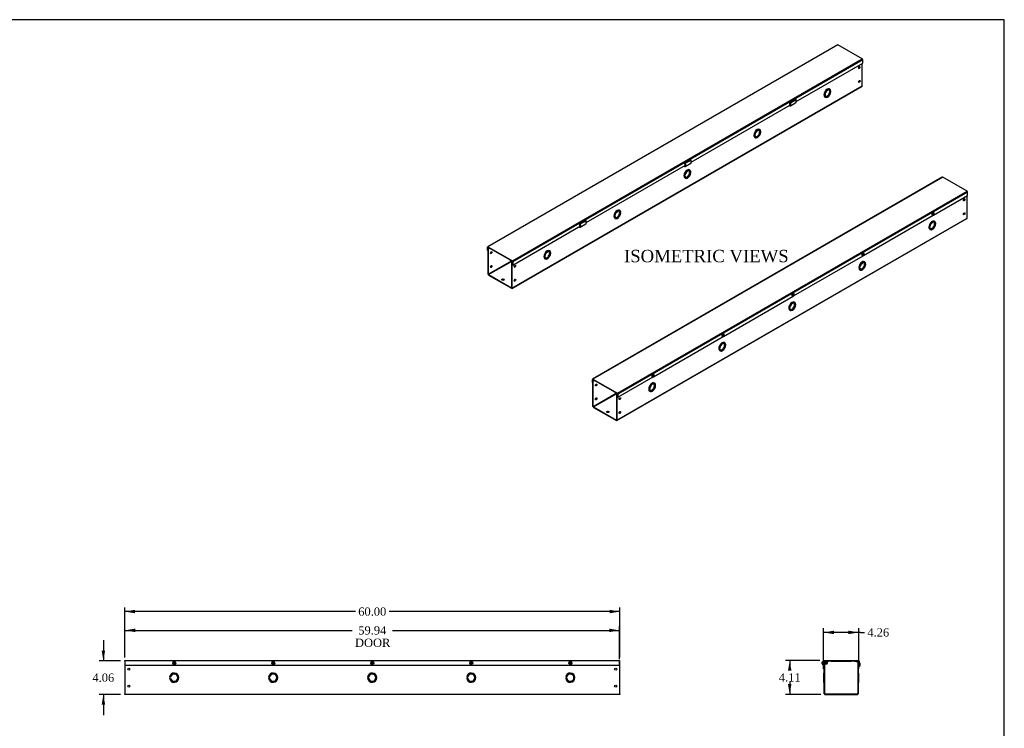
# Model space of a CAD drawing. Header units: inches. Extents: x 1 to 240, y -1 to 159.
# Tile 4 of 4: x 120 to 240, y 73 to 159. Entities that reach past the tile are written whole.
import ezdxf
from ezdxf.enums import TextEntityAlignment as Align
from ezdxf.lldxf.tags import DXFTag

# ---------------------------------------------------------------- set-up
doc = ezdxf.new("R2010")
doc.units = ezdxf.units.IN
doc.header["$MEASUREMENT"] = 0
for name, color, linetype in [('COM55542-18', 7, 'Continuous'), ('COM55543-18', 7, 'Continuous'), ('Default', 7, 'Continuous'), ('QLB20316', 7, 'Continuous'), ('SCS19495', 7, 'Continuous')]:
    doc.layers.add(name, color=color, linetype=linetype)
doc.styles.add('SEACAD_Times_New_Roman', font='times.ttf')
tags = doc.linetypes.add('HIDDEN2', pattern=[0.1875, 0.125, -0.0625]).pattern_tags.tags
tags[6:7] = [DXFTag(74, 4), DXFTag(75, 0), DXFTag(340, '0'), DXFTag(46, 0.0), DXFTag(50, 0.0), DXFTag(44, 0.0), DXFTag(45, 0.0)]
tags[4:5] = [DXFTag(74, 4), DXFTag(75, 0), DXFTag(340, '0'), DXFTag(46, 0.0), DXFTag(50, 0.0), DXFTag(44, 0.0), DXFTag(45, 0.0)]
doc.dimstyles.new('HAMMOND_(STH_-_240x160)', dxfattribs={"dimtxt": 1, "dimasz": 1.25, "dimexe": 0.5, "dimexo": 0.5, "dimgap": 0.25, "dimtad": 0, "dimtih": 1, "dimtoh": 1, "dimzin": 0, "dimdsep": 46, "dimtxsty": 'SEACAD_Times_New_Roman', "dimblk1": '_SE_FILLED', "dimblk2": '_SE_FILLED', "dimsah": 1, "dimcen": 0.5, "dimadec": 0, "dimazin": 0, "dimtfac": 0.8, "dimtofl": 0, "dimtmove": 1, "dimatfit": 3, "dimfxl": 1, "dimtolj": 1, "dimtzin": 0, "dimarcsym": 0})

# ---------------------------------------------------------------- blocks, each defined once
blk = doc.blocks.new('SE2')
at = {"layer": 'COM55542-18', "color": 7, "linetype": 'Continuous'}
for p, q in [((132.98, 81.51), (133.01, 81.51)), ((132.98, 81.51), (132.98, 81.42)), ((132.98, 81.42), (132.98, 77.53)), ((192.95, 81.51), (192.98, 81.51)), ((192.98, 81.42), (192.98, 81.51)), ((192.98, 77.53), (192.98, 81.42)), ((138.55, 79.53), (138.42, 79.53)), ((138.42, 79.43), (138.55, 79.43)), ((150.55, 79.53), (150.42, 79.53)), ((150.42, 79.43), (150.55, 79.43)), ((162.55, 79.53), (162.42, 79.53)), ((162.42, 79.43), (162.55, 79.43)), ((174.55, 79.53), (174.42, 79.53)), ((174.42, 79.43), (174.55, 79.43)), ((186.55, 79.53), (186.42, 79.53)), ((186.42, 79.43), (186.55, 79.43)), ((132.98, 77.45), (132.98, 77.53)), ((192.98, 77.45), (132.98, 77.45)), ((192.98, 77.53), (192.98, 77.45))]:
    blk.add_line(p, q, dxfattribs=at)
for centre in [(133.48, 80.51), (192.48, 80.51), (133.48, 78.45), (192.48, 78.45)]:
    blk.add_circle(centre, 0.133, dxfattribs=at)
for centre, radius, start, end in [((138.98, 79.48), 0.563, 185.0997, 174.9003), ((150.98, 79.48), 0.563, 185.0997, 174.9003), ((162.98, 79.48), 0.563, 185.0997, 174.9003), ((174.98, 79.48), 0.563, 185.0997, 174.9003), ((186.98, 79.48), 0.563, 185.0997, 174.9003), ((138.98, 79.48), 0.438, 186.5624, 173.4376), ((150.98, 79.48), 0.438, 186.5624, 173.4376), ((162.98, 79.48), 0.438, 186.5624, 173.4376), ((174.98, 79.48), 0.438, 186.5624, 173.4376), ((186.98, 79.48), 0.438, 186.5624, 173.4376)]:
    blk.add_arc(centre, radius, start, end, dxfattribs=at)
at = {"layer": 'COM55543-18', "color": 7, "linetype": 'Continuous'}
for p, q in [((133.01, 81.56), (192.95, 81.56)), ((133.01, 81.48), (133.01, 81.56)), ((133.01, 81.48), (133.01, 81)), ((192.95, 81.56), (192.95, 81.48)), ((192.95, 81), (192.95, 81.48)), ((133.01, 81), (192.95, 81))]:
    blk.add_line(p, q, dxfattribs=at)
at = {"layer": 'SCS19495', "color": 7, "linetype": 'Continuous'}
for p, q in [((138.95, 81.28), (138.89, 81.28)), ((138.89, 81.28), (138.89, 81.22)), ((138.89, 81.22), (138.95, 81.22)), ((139.01, 81.34), (138.95, 81.34)), ((138.95, 81.34), (138.95, 81.28)), ((138.95, 81.22), (138.95, 81.16)), ((138.95, 81.16), (139.01, 81.16)), ((139.01, 81.28), (139.01, 81.34)), ((139.08, 81.28), (139.01, 81.28)), ((139.01, 81.16), (139.01, 81.22)), ((139.01, 81.22), (139.08, 81.22)), ((139.08, 81.22), (139.08, 81.28)), ((150.95, 81.28), (150.89, 81.28)), ((150.89, 81.28), (150.89, 81.22)), ((150.89, 81.22), (150.95, 81.22)), ((151.01, 81.34), (150.95, 81.34)), ((150.95, 81.34), (150.95, 81.28)), ((150.95, 81.22), (150.95, 81.16)), ((150.95, 81.16), (151.01, 81.16)), ((151.01, 81.28), (151.01, 81.34)), ((151.08, 81.28), (151.01, 81.28)), ((151.01, 81.16), (151.01, 81.22)), ((151.01, 81.22), (151.08, 81.22)), ((151.08, 81.22), (151.08, 81.28)), ((162.95, 81.28), (162.89, 81.28)), ((162.89, 81.28), (162.89, 81.22)), ((162.89, 81.22), (162.95, 81.22)), ((163.01, 81.34), (162.95, 81.34)), ((162.95, 81.34), (162.95, 81.28)), ((162.95, 81.22), (162.95, 81.16)), ((162.95, 81.16), (163.01, 81.16)), ((163.01, 81.28), (163.01, 81.34)), ((163.08, 81.28), (163.01, 81.28)), ((163.01, 81.16), (163.01, 81.22)), ((163.01, 81.22), (163.08, 81.22)), ((163.08, 81.22), (163.08, 81.28)), ((174.95, 81.28), (174.89, 81.28)), ((174.89, 81.28), (174.89, 81.22)), ((174.89, 81.22), (174.95, 81.22)), ((175.01, 81.34), (174.95, 81.34)), ((174.95, 81.34), (174.95, 81.28)), ((174.95, 81.22), (174.95, 81.16)), ((174.95, 81.16), (175.01, 81.16)), ((175.01, 81.28), (175.01, 81.34)), ((175.08, 81.28), (175.01, 81.28)), ((175.01, 81.16), (175.01, 81.22)), ((175.01, 81.22), (175.08, 81.22)), ((175.08, 81.22), (175.08, 81.28)), ((186.95, 81.28), (186.89, 81.28)), ((186.89, 81.28), (186.89, 81.22)), ((186.89, 81.22), (186.95, 81.22)), ((187.01, 81.34), (186.95, 81.34)), ((186.95, 81.34), (186.95, 81.28)), ((186.95, 81.22), (186.95, 81.16)), ((186.95, 81.16), (187.01, 81.16)), ((187.01, 81.28), (187.01, 81.34)), ((187.08, 81.28), (187.01, 81.28)), ((187.01, 81.16), (187.01, 81.22)), ((187.01, 81.22), (187.08, 81.22)), ((187.08, 81.22), (187.08, 81.28))]:
    blk.add_line(p, q, dxfattribs=at)
for centre in [(138.98, 81.25), (150.98, 81.25), (162.98, 81.25), (174.98, 81.25), (186.98, 81.25)]:
    blk.add_circle(centre, 0.184, dxfattribs=at)
blk = doc.blocks.new('SE5')
at = {"layer": 'COM55542-18', "color": 7, "linetype": 'Continuous'}
for p, q in [((235.06, 135.15), (235.06, 137.88)), ((192.61, 110.62), (235.04, 135.11)), ((192.63, 110.66), (235.06, 135.15)), ((230.47, 134.07), (230.42, 134.1)), ((230.42, 134.02), (230.51, 134.07)), ((230.47, 133.99), (230.42, 134.02)), ((230.56, 134.12), (230.47, 134.07)), ((230.47, 133.99), (230.56, 134.04)), ((230.56, 134.04), (230.51, 134.07)), ((230.53, 133.8), (230.58, 133.77)), ((231.14, 134.75), (231.09, 134.78)), ((221.98, 129.17), (221.93, 129.2)), ((221.93, 129.12), (222.02, 129.17)), ((221.98, 129.09), (221.93, 129.12)), ((222.07, 129.22), (221.98, 129.17)), ((221.98, 129.09), (222.07, 129.14)), ((222.07, 129.14), (222.02, 129.17)), ((222.05, 128.9), (222.1, 128.87)), ((222.66, 129.85), (222.61, 129.88)), ((213.5, 124.27), (213.45, 124.3)), ((213.45, 124.22), (213.53, 124.27)), ((213.5, 124.19), (213.45, 124.22)), ((213.59, 124.32), (213.5, 124.27)), ((213.5, 124.19), (213.59, 124.24)), ((213.59, 124.24), (213.53, 124.27)), ((214.17, 124.95), (214.12, 124.98)), ((213.56, 124), (213.61, 123.97)), ((205.01, 119.37), (204.96, 119.4)), ((204.96, 119.32), (205.05, 119.37)), ((205.01, 119.29), (204.96, 119.32)), ((205.1, 119.43), (205.01, 119.37)), ((205.01, 119.29), (205.1, 119.34)), ((205.1, 119.34), (205.05, 119.37)), ((205.69, 120.05), (205.64, 120.08)), ((205.08, 119.1), (205.13, 119.08)), ((189.72, 112.34), (189.72, 115.51)), ((189.78, 115.57), (189.74, 115.55)), ((189.76, 115.49), (189.78, 115.5)), ((189.76, 112.31), (189.76, 115.49)), ((189.8, 115.56), (189.78, 115.54)), ((189.78, 115.54), (189.9, 115.48)), ((189.78, 115.5), (189.9, 115.43)), ((189.9, 115.48), (189.92, 115.49)), ((189.9, 115.43), (189.9, 115.48)), ((189.9, 115.43), (189.96, 115.47)), ((197.2, 115.15), (197.15, 115.18)), ((192.53, 113.91), (189.76, 112.31)), ((189.78, 112.28), (192.57, 113.89)), ((192.47, 114.01), (192.45, 114)), ((192.45, 114), (192.57, 113.93)), ((192.45, 113.96), (192.45, 114)), ((192.45, 113.96), (192.57, 113.89)), ((192.57, 113.93), (192.59, 113.95)), ((192.59, 113.85), (192.59, 110.68)), ((192.7, 113.87), (192.63, 113.83)), ((192.63, 113.83), (192.63, 110.66)), ((196.53, 114.48), (196.48, 114.51)), ((196.48, 114.42), (196.56, 114.47)), ((196.53, 114.39), (196.48, 114.42)), ((196.62, 114.53), (196.53, 114.48)), ((196.53, 114.39), (196.62, 114.45)), ((196.62, 114.45), (196.56, 114.47)), ((196.59, 114.21), (196.64, 114.18)), ((189.78, 112.28), (192.57, 110.67)), ((189.78, 112.23), (192.57, 110.62)), ((192.59, 110.68), (192.57, 110.67))]:
    blk.add_line(p, q, dxfattribs=at)
for centre, major_axis in [((234.7, 137.37), (0.067, 0.115)), ((234.7, 135.69), (0.066, 0.115)), ((190.11, 114.94), (-0.066, -0.115)), ((190.11, 113.26), (-0.066, -0.115)), ((192.98, 113.29), (0.066, 0.115)), ((191.53, 111.68), (0.156, 0)), ((192.98, 111.61), (0.066, 0.115))]:
    blk.add_ellipse(centre, major_axis=major_axis, ratio=0.57735, dxfattribs=at)
for centre, major_axis, start_param, end_param in [((234.66, 137.4), (0.067, 0.115), 3.44948, 5.975298), ((230.81, 134.29), (0.281, 0.487), 0, 2.267188), ((230.86, 134.26), (0.281, 0.487), 2.445201, 8.550373), ((234.66, 135.72), (0.066, 0.115), 3.44948, 5.975298), ((234.99, 135.19), (-0.043, 0.0745), 3.141593, 3.926991), ((230.81, 134.29), (0.281, 0.487), 2.445201, 3.141593), ((230.86, 134.26), (0.219, 0.379), 2.47073, 8.524844), ((230.81, 134.29), (0.219, 0.379), 3.258226, 6.166551), ((222.33, 129.39), (0.281, 0.487), 0, 2.267188), ((222.33, 129.39), (0.281, 0.487), 2.445201, 3.141593), ((222.38, 129.36), (0.281, 0.487), 2.445201, 8.550373), ((222.38, 129.36), (0.219, 0.379), 2.47073, 8.524844), ((222.33, 129.39), (0.219, 0.379), 3.258226, 6.166551), ((213.84, 124.49), (0.281, 0.487), 0, 2.267188), ((213.84, 124.49), (0.281, 0.487), 2.445201, 3.141593), ((213.89, 124.46), (0.281, 0.487), 2.445201, 8.550373), ((213.89, 124.46), (0.219, 0.379), 2.47073, 8.524844), ((213.84, 124.49), (0.219, 0.379), 3.258226, 6.166551), ((205.36, 119.59), (0.281, 0.487), 0, 2.267188), ((205.36, 119.59), (0.281, 0.487), 2.445201, 3.141593), ((205.41, 119.56), (0.281, 0.487), 2.445201, 8.550373), ((205.41, 119.56), (0.219, 0.379), 2.47073, 8.524844), ((205.36, 119.59), (0.219, 0.379), 3.258226, 6.166551), ((189.78, 115.47), (0.043, -0.0745), 2.356194, 3.926991), ((189.78, 115.47), (0.0145, -0.0251), 2.356194, 3.926991), ((190.07, 114.97), (-0.067, -0.115), 0.307887, 2.833706), ((196.87, 114.69), (0.281, 0.487), 0, 2.267188), ((196.92, 114.66), (0.281, 0.487), 2.445201, 8.550373), ((196.92, 114.66), (0.219, 0.379), 2.47073, 8.524844), ((196.87, 114.69), (0.219, 0.379), 3.258226, 6.166551), ((190.07, 113.29), (-0.066, -0.115), 0.307887, 2.833706), ((192.57, 113.86), (-0.043, 0.0745), 3.926991, 5.497787), ((192.57, 113.86), (-0.0145, 0.0251), 3.926991, 5.497787), ((192.94, 113.31), (0.066, 0.115), 3.44948, 5.975298), ((196.87, 114.69), (0.281, 0.487), 2.445201, 3.141593), ((189.78, 112.3), (-0.043, 0.0745), 0.785398, 2.356194), ((189.78, 112.3), (-0.0145, 0.0251), 0.785398, 2.356194), ((191.53, 111.63), (0.156, 0), 0.260902, 2.88069), ((192.94, 111.63), (0.066, 0.115), 3.44948, 5.975298), ((192.57, 110.69), (-0.0145, 0.0251), 2.356194, 3.926991), ((192.57, 110.69), (-0.043, 0.0745), 2.356194, 3.926991)]:
    blk.add_ellipse(centre, major_axis=major_axis, ratio=0.57735, start_param=start_param, end_param=end_param, dxfattribs=at)
at = {"layer": 'COM55543-18', "color": 7, "linetype": 'Continuous'}
for p, q in [((232.05, 140.13), (189.67, 115.66)), ((232.1, 140.12), (189.71, 115.65)), ((235.06, 138.41), (232.1, 140.12)), ((192.68, 113.94), (235.06, 138.41)), ((235.12, 138.31), (192.74, 113.84)), ((230.98, 135.53), (235.12, 137.92)), ((235.12, 137.92), (235.12, 138.31)), ((222.5, 130.63), (230.94, 135.51)), ((214.01, 125.73), (222.46, 130.61)), ((205.53, 120.83), (213.97, 125.71)), ((197.04, 115.93), (205.49, 120.81)), ((192.74, 113.45), (197, 115.91)), ((189.65, 115.23), (189.65, 115.62)), ((189.65, 115.23), (189.69, 115.21)), ((189.69, 115.6), (189.71, 115.61)), ((189.69, 115.21), (189.69, 115.6)), ((189.72, 115.22), (189.69, 115.21)), ((189.71, 115.65), (192.68, 113.94)), ((189.71, 115.61), (192.68, 113.9)), ((192.7, 113.86), (192.7, 113.47)), ((192.74, 113.45), (192.7, 113.47)), ((192.74, 113.84), (192.74, 113.45))]:
    blk.add_line(p, q, dxfattribs=at)
for centre, major_axis, start_param, end_param in [((232.1, 140.05), (0.043, -0.0745), 2.356194, 3.141593), ((235.06, 138.34), (-0.043, 0.0745), 3.926991, 5.497787), ((189.71, 115.58), (0.043, -0.0745), 2.356194, 3.926991), ((189.71, 115.58), (0.0145, -0.0251), 2.356194, 3.926991), ((192.68, 113.87), (0.043, -0.0745), 0.785398, 2.356194), ((192.68, 113.87), (0.0145, -0.0251), 0.785398, 2.356194)]:
    blk.add_ellipse(centre, major_axis=major_axis, ratio=0.57735, start_param=start_param, end_param=end_param, dxfattribs=at)
at = {"layer": 'SCS19495', "color": 7, "linetype": 'Continuous'}
for p, q in [((230.83, 135.51), (230.84, 135.51)), ((230.96, 135.65), (230.91, 135.63)), ((230.91, 135.63), (230.91, 135.58)), ((230.91, 135.58), (230.96, 135.6)), ((230.92, 135.63), (230.96, 135.6)), ((230.95, 135.61), (230.95, 135.65)), ((231, 135.73), (230.96, 135.71)), ((230.96, 135.71), (230.96, 135.65)), ((230.96, 135.7), (231, 135.68)), ((230.96, 135.66), (231, 135.68)), ((231, 135.63), (230.96, 135.65)), ((230.96, 135.6), (231, 135.58)), ((230.96, 135.6), (230.96, 135.55)), ((230.96, 135.55), (231, 135.58)), ((231, 135.68), (231, 135.73)), ((231.05, 135.7), (231, 135.68)), ((231, 135.68), (231.05, 135.65)), ((231, 135.63), (231.05, 135.65)), ((231, 135.58), (231, 135.63)), ((231.02, 135.83), (231.01, 135.83)), ((231.05, 135.65), (231.05, 135.7)), ((222.35, 130.62), (222.35, 130.61)), ((222.47, 130.75), (222.43, 130.73)), ((222.43, 130.73), (222.43, 130.68)), ((222.43, 130.73), (222.47, 130.71)), ((222.43, 130.68), (222.47, 130.71)), ((222.51, 130.83), (222.47, 130.81)), ((222.47, 130.81), (222.47, 130.75)), ((222.47, 130.8), (222.51, 130.78)), ((222.47, 130.76), (222.51, 130.78)), ((222.47, 130.71), (222.47, 130.75)), ((222.51, 130.73), (222.47, 130.75)), ((222.47, 130.71), (222.47, 130.65)), ((222.47, 130.7), (222.51, 130.68)), ((222.47, 130.65), (222.51, 130.68)), ((222.51, 130.78), (222.51, 130.83)), ((222.56, 130.8), (222.51, 130.78)), ((222.51, 130.73), (222.56, 130.76)), ((222.51, 130.68), (222.51, 130.73)), ((222.52, 130.78), (222.56, 130.76)), ((222.54, 130.93), (222.53, 130.93)), ((222.56, 130.76), (222.56, 130.8)), ((213.86, 125.72), (213.87, 125.71)), ((213.99, 125.86), (213.94, 125.83)), ((213.94, 125.83), (213.94, 125.78)), ((213.94, 125.83), (213.99, 125.81)), ((213.94, 125.78), (213.99, 125.81)), ((213.98, 125.81), (213.98, 125.85)), ((214.03, 125.93), (213.99, 125.91)), ((213.99, 125.91), (213.99, 125.86)), ((213.99, 125.9), (214.03, 125.88)), ((213.99, 125.86), (214.03, 125.88)), ((214.03, 125.83), (213.99, 125.86)), ((213.99, 125.81), (213.99, 125.75)), ((213.99, 125.8), (214.03, 125.78)), ((213.99, 125.75), (214.03, 125.78)), ((214.03, 125.88), (214.03, 125.93)), ((214.07, 125.91), (214.03, 125.88)), ((214.03, 125.88), (214.07, 125.86)), ((214.03, 125.83), (214.07, 125.86)), ((214.03, 125.78), (214.03, 125.83)), ((214.05, 126.03), (214.04, 126.03)), ((214.07, 125.86), (214.07, 125.91)), ((205.37, 120.82), (205.38, 120.81)), ((205.5, 120.96), (205.46, 120.93)), ((205.46, 120.93), (205.46, 120.88)), ((205.46, 120.93), (205.5, 120.91)), ((205.46, 120.88), (205.5, 120.91)), ((205.54, 121.03), (205.5, 121.01)), ((205.5, 121.01), (205.5, 120.96)), ((205.5, 121.01), (205.54, 120.98)), ((205.5, 120.96), (205.54, 120.98)), ((205.54, 120.93), (205.5, 120.96)), ((205.5, 120.91), (205.5, 120.95)), ((205.5, 120.91), (205.5, 120.86)), ((205.5, 120.9), (205.54, 120.88)), ((205.5, 120.86), (205.54, 120.88)), ((205.54, 120.98), (205.54, 121.03)), ((205.59, 121.01), (205.54, 120.98)), ((205.54, 120.93), (205.59, 120.96)), ((205.54, 120.88), (205.54, 120.93)), ((205.55, 120.98), (205.59, 120.96)), ((205.57, 121.13), (205.56, 121.14)), ((205.59, 120.96), (205.59, 121.01)), ((196.89, 115.92), (196.9, 115.91)), ((197.02, 116.06), (196.97, 116.03)), ((196.97, 116.03), (196.97, 115.98)), ((196.97, 116.03), (197.02, 116.01)), ((196.97, 115.98), (197.02, 116.01)), ((197.01, 116.01), (197.01, 116.06)), ((197.06, 116.13), (197.02, 116.11)), ((197.02, 116.11), (197.02, 116.06)), ((197.02, 116.11), (197.06, 116.08)), ((197.02, 116.06), (197.06, 116.08)), ((197.06, 116.03), (197.02, 116.06)), ((197.02, 116.01), (197.06, 115.98)), ((197.02, 116.01), (197.02, 115.96)), ((197.02, 115.96), (197.06, 115.98)), ((197.06, 116.08), (197.06, 116.13)), ((197.1, 116.11), (197.06, 116.08)), ((197.06, 116.08), (197.1, 116.06)), ((197.06, 116.03), (197.1, 116.06)), ((197.06, 115.98), (197.06, 116.03)), ((197.08, 116.23), (197.07, 116.24)), ((197.1, 116.06), (197.1, 116.11))]:
    blk.add_line(p, q, dxfattribs=at)
for centre in [(230.97, 135.74), (222.48, 130.84), (214, 125.94), (205.51, 121.04), (197.03, 116.14)]:
    blk.add_arc(centre, 0.103, 62.7495, 124.9228, dxfattribs=at)
for centre, start_param, end_param in [((230.92, 135.67), 3.141593, 6.283185), ((230.93, 135.67), 3.142725, 6.282645), ((222.44, 130.77), 3.141593, 6.283185), ((222.44, 130.77), 3.142725, 6.282645), ((213.95, 125.88), 3.141593, 6.283185), ((213.96, 125.87), 3.142725, 6.282645), ((205.47, 120.98), 3.141593, 6.283185), ((205.47, 120.97), 3.142725, 6.282645), ((196.98, 116.08), 3.141593, 6.283185), ((196.99, 116.07), 3.142725, 6.282645)]:
    blk.add_ellipse(centre, major_axis=(-0.092, -0.159), ratio=0.57735, start_param=start_param, end_param=end_param, dxfattribs=at)
for centre, major_axis in [((230.98, 135.64), (-0.0567, -0.0983)), ((222.49, 130.74), (-0.0567, -0.0983)), ((214.01, 125.84), (-0.0568, -0.0983)), ((205.52, 120.94), (-0.0567, -0.0983)), ((197.04, 116.05), (-0.0567, -0.0983))]:
    blk.add_ellipse(centre, major_axis=major_axis, ratio=0.57735, dxfattribs=at)
for points, knots in [([(230.91, 135.82), (230.9, 135.82), (230.89, 135.81), (230.86, 135.79), (230.83, 135.76), (230.81, 135.72), (230.79, 135.68), (230.78, 135.64), (230.78, 135.6), (230.79, 135.57), (230.8, 135.54), (230.82, 135.52), (230.83, 135.52), (230.83, 135.52)], [0, 0, 0, 0, 0.056003, 0.159753, 0.263147, 0.366275, 0.469609, 0.573616, 0.678958, 0.786009, 0.878681, 0.96704, 1, 1, 1, 1]), ([(230.84, 135.51), (230.85, 135.51), (230.86, 135.5), (230.89, 135.49), (230.92, 135.5), (230.96, 135.51), (230.99, 135.53), (231.02, 135.56), (231.04, 135.59), (231.06, 135.63), (231.08, 135.67), (231.08, 135.71), (231.08, 135.75), (231.07, 135.78), (231.05, 135.81), (231.03, 135.82), (231.02, 135.83), (231.02, 135.83)], [0, 0, 0, 0, 0.05346, 0.118064, 0.182332, 0.249696, 0.322236, 0.399149, 0.477141, 0.555376, 0.634752, 0.716468, 0.790286, 0.859021, 0.92412, 0.987712, 1, 1, 1, 1]), ([(222.42, 130.93), (222.42, 130.92), (222.4, 130.91), (222.37, 130.89), (222.35, 130.86), (222.33, 130.82), (222.31, 130.78), (222.3, 130.74), (222.3, 130.7), (222.3, 130.67), (222.32, 130.64), (222.33, 130.62), (222.34, 130.62), (222.34, 130.62)], [0, 0, 0, 0, 0.056003, 0.159753, 0.263147, 0.366275, 0.469609, 0.573616, 0.678958, 0.786009, 0.878681, 0.96704, 1, 1, 1, 1]), ([(222.35, 130.61), (222.36, 130.61), (222.38, 130.6), (222.41, 130.6), (222.44, 130.6), (222.47, 130.61), (222.5, 130.63), (222.53, 130.66), (222.56, 130.69), (222.58, 130.73), (222.59, 130.77), (222.6, 130.81), (222.59, 130.85), (222.58, 130.88), (222.57, 130.91), (222.55, 130.92), (222.54, 130.93), (222.54, 130.93)], [0, 0, 0, 0, 0.05346, 0.118064, 0.182332, 0.249696, 0.322236, 0.399149, 0.477141, 0.555376, 0.634752, 0.716468, 0.790286, 0.859021, 0.92412, 0.987712, 1, 1, 1, 1]), ([(213.94, 126.03), (213.93, 126.02), (213.92, 126.01), (213.89, 125.99), (213.86, 125.96), (213.84, 125.92), (213.82, 125.88), (213.81, 125.84), (213.81, 125.8), (213.82, 125.77), (213.83, 125.74), (213.85, 125.73), (213.86, 125.72), (213.86, 125.72)], [0, 0, 0, 0, 0.056003, 0.159753, 0.263147, 0.366275, 0.469609, 0.573616, 0.678958, 0.786009, 0.878681, 0.96704, 1, 1, 1, 1]), ([(213.87, 125.71), (213.88, 125.71), (213.89, 125.7), (213.92, 125.7), (213.95, 125.7), (213.99, 125.71), (214.02, 125.73), (214.05, 125.76), (214.07, 125.79), (214.09, 125.83), (214.1, 125.87), (214.11, 125.91), (214.11, 125.95), (214.1, 125.98), (214.08, 126.01), (214.06, 126.02), (214.05, 126.03), (214.05, 126.03)], [0, 0, 0, 0, 0.05346, 0.118064, 0.182332, 0.249696, 0.322236, 0.399149, 0.477141, 0.555376, 0.634752, 0.716468, 0.790286, 0.859021, 0.92412, 0.987712, 1, 1, 1, 1]), ([(205.45, 121.13), (205.45, 121.12), (205.43, 121.11), (205.4, 121.09), (205.38, 121.06), (205.36, 121.02), (205.34, 120.98), (205.33, 120.94), (205.33, 120.91), (205.33, 120.87), (205.35, 120.84), (205.36, 120.83), (205.37, 120.82), (205.37, 120.82)], [0, 0, 0, 0, 0.056003, 0.159753, 0.263147, 0.366275, 0.469609, 0.573616, 0.678958, 0.786009, 0.878681, 0.96704, 1, 1, 1, 1]), ([(205.38, 120.81), (205.39, 120.81), (205.41, 120.8), (205.44, 120.8), (205.47, 120.8), (205.5, 120.81), (205.53, 120.83), (205.56, 120.86), (205.59, 120.89), (205.61, 120.93), (205.62, 120.97), (205.63, 121.01), (205.62, 121.05), (205.61, 121.08), (205.59, 121.11), (205.58, 121.13), (205.57, 121.13), (205.57, 121.13)], [0, 0, 0, 0, 0.05346, 0.118064, 0.182332, 0.249696, 0.322236, 0.399149, 0.477141, 0.555376, 0.634752, 0.716468, 0.790286, 0.859021, 0.92412, 0.987712, 1, 1, 1, 1]), ([(196.97, 116.23), (196.96, 116.23), (196.95, 116.22), (196.92, 116.19), (196.89, 116.16), (196.87, 116.12), (196.85, 116.08), (196.84, 116.05), (196.84, 116.01), (196.85, 115.97), (196.86, 115.95), (196.88, 115.93), (196.89, 115.92), (196.89, 115.92)], [0, 0, 0, 0, 0.056003, 0.159753, 0.263147, 0.366275, 0.469609, 0.573616, 0.678958, 0.786009, 0.878681, 0.96704, 1, 1, 1, 1]), ([(196.9, 115.92), (196.91, 115.91), (196.92, 115.9), (196.95, 115.9), (196.98, 115.9), (197.01, 115.91), (197.05, 115.93), (197.07, 115.96), (197.1, 115.99), (197.12, 116.03), (197.13, 116.07), (197.14, 116.11), (197.14, 116.15), (197.13, 116.18), (197.11, 116.21), (197.09, 116.23), (197.08, 116.23), (197.08, 116.23)], [0, 0, 0, 0, 0.05346, 0.118064, 0.182332, 0.249696, 0.322236, 0.399149, 0.477141, 0.555376, 0.634752, 0.716468, 0.790286, 0.859021, 0.92412, 0.987712, 1, 1, 1, 1])]:
    blk.add_open_spline(points, degree=3, knots=knots, dxfattribs=at)
blk = doc.blocks.new('SE6')
at = {"layer": 'COM55542-18', "color": 7, "linetype": 'Continuous'}
for p, q in [((222.34, 151.19), (222.34, 153.91)), ((179.9, 126.65), (222.32, 151.15)), ((179.91, 126.69), (222.34, 151.19)), ((218.43, 150.78), (218.38, 150.81)), ((218.46, 150.51), (218.41, 150.54)), ((218.41, 150.46), (218.49, 150.51)), ((218.46, 150.43), (218.41, 150.46)), ((218.55, 150.56), (218.46, 150.51)), ((218.46, 150.43), (218.55, 150.48)), ((218.55, 150.48), (218.49, 150.51)), ((213.62, 149.12), (213.64, 149.14)), ((213.64, 149.14), (214.26, 149.5)), ((213.64, 148.77), (214.31, 149.16)), ((214.14, 149.49), (214.15, 149.44)), ((214.18, 149.51), (214.18, 149.46)), ((217.82, 149.84), (217.87, 149.81)), ((213.5, 148.74), (213.51, 148.81)), ((213.51, 148.74), (213.5, 148.74)), ((213.51, 148.74), (213.5, 148.74)), ((213.51, 148.81), (213.66, 148.9)), ((213.55, 148.8), (213.51, 148.81)), ((213.52, 148.76), (213.51, 148.81)), ((213.51, 148.74), (213.53, 148.76)), ((213.56, 148.75), (213.52, 148.76)), ((213.65, 148.87), (213.55, 148.8)), ((213.55, 148.8), (213.56, 148.75)), ((209.94, 145.88), (209.89, 145.91)), ((209.97, 145.61), (209.92, 145.64)), ((209.92, 145.56), (210.01, 145.61)), ((209.97, 145.53), (209.92, 145.56)), ((210.06, 145.66), (209.97, 145.61)), ((209.97, 145.53), (210.06, 145.58)), ((210.06, 145.58), (210.01, 145.61)), ((209.33, 144.94), (209.38, 144.91)), ((200.91, 141.8), (201.53, 142.15)), ((201.42, 142.14), (201.42, 142.09)), ((201.45, 142.16), (201.46, 142.11)), ((200.77, 141.39), (200.78, 141.47)), ((200.78, 141.39), (200.77, 141.39)), ((200.78, 141.39), (200.77, 141.39)), ((200.78, 141.46), (200.93, 141.55)), ((200.82, 141.46), (200.78, 141.46)), ((200.79, 141.41), (200.78, 141.46)), ((200.78, 141.39), (200.8, 141.41)), ((200.83, 141.4), (200.79, 141.41)), ((200.92, 141.52), (200.82, 141.46)), ((200.82, 141.46), (200.83, 141.4)), ((200.89, 141.77), (200.91, 141.8)), ((200.91, 141.42), (201.58, 141.81)), ((201.46, 140.98), (201.41, 141.01)), ((200.85, 140.04), (200.9, 140.01)), ((201.49, 140.71), (201.43, 140.74)), ((201.43, 140.66), (201.52, 140.71)), ((201.49, 140.63), (201.43, 140.66)), ((201.57, 140.76), (201.49, 140.71)), ((201.49, 140.63), (201.57, 140.68)), ((201.57, 140.68), (201.52, 140.71)), ((192.97, 136.08), (192.92, 136.11)), ((188.72, 134.81), (188.73, 134.76)), ((192.36, 135.14), (192.41, 135.11)), ((193, 135.81), (192.95, 135.84)), ((192.95, 135.76), (193.04, 135.81)), ((193, 135.73), (192.95, 135.76)), ((193.09, 135.87), (193, 135.81)), ((193, 135.73), (193.09, 135.78)), ((193.09, 135.78), (193.04, 135.81)), ((188.05, 134.11), (188.21, 134.2)), ((188.05, 134.04), (188.05, 134.12)), ((188.09, 134.11), (188.05, 134.11)), ((188.07, 134.06), (188.05, 134.11)), ((188.05, 134.04), (188.08, 134.06)), ((188.05, 134.04), (188.05, 134.04)), ((188.05, 134.04), (188.05, 134.04)), ((188.1, 134.06), (188.07, 134.06)), ((188.19, 134.17), (188.09, 134.11)), ((188.09, 134.11), (188.1, 134.06)), ((188.16, 134.42), (188.18, 134.45)), ((188.18, 134.45), (188.8, 134.8)), ((188.18, 134.07), (188.86, 134.46)), ((188.69, 134.79), (188.69, 134.74)), ((177.01, 128.37), (177.01, 131.54)), ((177.06, 131.6), (177.02, 131.58)), ((177.05, 131.52), (177.07, 131.53)), ((177.05, 128.35), (177.05, 131.52)), ((177.09, 131.59), (177.07, 131.58)), ((177.07, 131.58), (177.18, 131.51)), ((177.07, 131.53), (177.18, 131.46)), ((177.2, 131.52), (177.18, 131.51)), ((177.18, 131.46), (177.18, 131.51)), ((177.24, 131.5), (177.18, 131.46)), ((179.74, 130.04), (179.76, 130.05)), ((183.88, 130.24), (183.93, 130.21)), ((184.49, 131.18), (184.44, 131.21)), ((184.52, 130.92), (184.46, 130.94)), ((184.46, 130.86), (184.55, 130.91)), ((184.52, 130.83), (184.46, 130.86)), ((184.6, 130.97), (184.52, 130.92)), ((184.52, 130.83), (184.6, 130.88)), ((184.6, 130.88), (184.55, 130.91)), ((179.81, 129.94), (177.05, 128.35)), ((177.07, 128.31), (179.85, 129.92)), ((179.74, 130.04), (179.85, 129.97)), ((179.74, 129.99), (179.74, 130.04)), ((179.74, 129.99), (179.85, 129.92)), ((179.85, 129.97), (179.88, 129.98)), ((179.87, 129.89), (179.87, 126.71)), ((179.98, 129.9), (179.91, 129.86)), ((179.91, 129.86), (179.91, 126.69)), ((177.07, 128.31), (179.85, 126.7)), ((177.07, 128.26), (179.85, 126.66)), ((179.87, 126.71), (179.85, 126.7))]:
    blk.add_line(p, q, dxfattribs=at)
for centre, major_axis in [((221.99, 153.41), (-0.067, -0.115)), ((221.99, 151.73), (-0.066, -0.115)), ((177.4, 130.98), (0.066, 0.115)), ((177.4, 129.3), (0.066, 0.115)), ((180.27, 129.32), (-0.066, -0.115)), ((178.81, 127.71), (-0.156, 0)), ((180.27, 127.64), (-0.066, -0.115))]:
    blk.add_ellipse(centre, major_axis=major_axis, ratio=0.57735, dxfattribs=at)
for centre, major_axis, start_param, end_param in [((221.95, 153.43), (-0.067, -0.115), 0.307887, 2.833706), ((221.95, 151.75), (-0.066, -0.115), 0.307887, 2.833706), ((218.1, 150.32), (-0.281, -0.487), 3.141593, 6.283185), ((218.15, 150.29), (-0.281, -0.487), 2.445201, 8.550373), ((218.15, 150.29), (-0.219, -0.379), 2.47073, 8.524844), ((218.1, 150.32), (-0.219, -0.379), 0.116634, 2.241659), ((218.1, 150.32), (-0.219, -0.379), 2.47073, 3.024959), ((222.28, 151.22), (-0.043, 0.0745), 3.141593, 3.926991), ((209.61, 145.42), (-0.281, -0.487), 3.141593, 6.283185), ((209.66, 145.39), (-0.281, -0.487), 2.445201, 8.550373), ((209.66, 145.39), (-0.219, -0.379), 2.47073, 8.524844), ((209.61, 145.42), (-0.219, -0.379), 0.116634, 2.241659), ((209.61, 145.42), (-0.219, -0.379), 2.47073, 3.024959), ((201.13, 140.52), (-0.281, -0.487), 3.141593, 6.283185), ((201.18, 140.49), (-0.281, -0.487), 2.445201, 8.550373), ((201.18, 140.49), (-0.219, -0.379), 2.47073, 8.524844), ((201.13, 140.52), (-0.219, -0.379), 2.47073, 3.024959), ((201.13, 140.52), (-0.219, -0.379), 0.116634, 2.241659), ((192.64, 135.63), (-0.281, -0.487), 3.141593, 6.283185), ((192.69, 135.6), (-0.281, -0.487), 2.445201, 8.550373), ((192.69, 135.6), (-0.219, -0.379), 2.47073, 8.524844), ((192.64, 135.63), (-0.219, -0.379), 0.116634, 2.241659), ((192.64, 135.63), (-0.219, -0.379), 2.47073, 3.024959), ((177.07, 131.51), (0.043, -0.0745), 2.356194, 3.926991), ((177.07, 131.51), (0.0145, -0.0251), 2.356194, 3.926991), ((184.16, 130.73), (-0.281, -0.487), 3.141593, 6.283185), ((184.21, 130.7), (-0.281, -0.487), 2.445201, 8.550373), ((177.36, 131), (0.066, 0.115), 3.44948, 5.975298), ((184.21, 130.7), (-0.219, -0.379), 2.47073, 8.524844), ((184.16, 130.73), (-0.219, -0.379), 0.116634, 2.241659), ((184.16, 130.73), (-0.219, -0.379), 2.47073, 3.024959), ((177.36, 129.32), (0.066, 0.115), 3.44948, 5.975298), ((179.85, 129.9), (-0.043, 0.0745), 3.926991, 5.497787), ((179.85, 129.9), (-0.0145, 0.0251), 3.926991, 5.497787), ((180.23, 129.34), (-0.067, -0.115), 0.307887, 2.833706), ((177.07, 128.34), (-0.043, 0.0745), 0.785398, 2.356194), ((177.07, 128.34), (-0.0145, 0.0251), 0.785398, 2.356194), ((178.81, 127.66), (-0.156, 0), 3.402495, 6.022283), ((180.23, 127.66), (-0.066, -0.115), 0.307887, 2.833706), ((179.85, 126.73), (-0.0145, 0.0251), 2.356194, 3.926991), ((179.85, 126.73), (-0.043, 0.0745), 2.356194, 3.926991)]:
    blk.add_ellipse(centre, major_axis=major_axis, ratio=0.57735, start_param=start_param, end_param=end_param, dxfattribs=at)
for points, knots in [([(213.56, 148.75), (213.6, 148.75), (213.63, 148.76), (213.68, 148.8), (213.7, 148.83), (213.71, 148.91), (213.71, 148.96), (213.69, 149.05), (213.67, 149.1), (213.64, 149.14)], [0, 0, 0, 0, 0.25, 0.25, 0.5, 0.5, 0.75, 0.75, 1, 1, 1, 1]), ([(214.31, 149.16), (214.32, 149.16), (214.32, 149.16), (214.34, 149.18), (214.36, 149.21), (214.36, 149.29), (214.35, 149.33), (214.32, 149.42), (214.29, 149.46), (214.26, 149.5)], [0.2006048, 0.2006048, 0.2006048, 0.2006048, 0.25, 0.25, 0.5, 0.5, 0.75, 0.75, 1, 1, 1, 1]), ([(213.52, 148.76), (213.52, 148.76), (213.51, 148.76), (213.51, 148.75), (213.51, 148.75), (213.51, 148.74)], [0, 0, 0, 0, 0.5, 0.5, 1, 1, 1, 1]), ([(213.55, 148.8), (213.56, 148.8), (213.57, 148.8), (213.6, 148.81), (213.61, 148.82), (213.63, 148.83), (213.64, 148.85), (213.66, 148.87), (213.66, 148.89), (213.67, 148.92), (213.67, 148.93), (213.67, 148.97), (213.66, 148.99), (213.66, 149.03), (213.65, 149.05), (213.64, 149.08), (213.63, 149.1), (213.62, 149.12)], [0, 0, 0, 0, 0.125, 0.125, 0.25, 0.25, 0.375, 0.375, 0.5, 0.5, 0.625, 0.625, 0.75, 0.75, 0.875, 0.875, 1, 1, 1, 1]), ([(201.58, 141.81), (201.59, 141.81), (201.59, 141.81), (201.62, 141.84), (201.63, 141.86), (201.63, 141.94), (201.62, 141.98), (201.59, 142.07), (201.56, 142.11), (201.53, 142.15)], [0.2006048, 0.2006048, 0.2006048, 0.2006048, 0.25, 0.25, 0.5, 0.5, 0.75, 0.75, 1, 1, 1, 1]), ([(200.79, 141.41), (200.79, 141.41), (200.79, 141.41), (200.78, 141.4), (200.78, 141.4), (200.78, 141.39)], [0, 0, 0, 0, 0.5, 0.5, 1, 1, 1, 1]), ([(200.82, 141.46), (200.83, 141.45), (200.85, 141.46), (200.87, 141.46), (200.88, 141.47), (200.9, 141.49), (200.91, 141.5), (200.93, 141.52), (200.93, 141.54), (200.94, 141.57), (200.94, 141.59), (200.94, 141.62), (200.94, 141.64), (200.93, 141.68), (200.92, 141.7), (200.91, 141.74), (200.9, 141.75), (200.89, 141.77)], [0, 0, 0, 0, 0.125, 0.125, 0.25, 0.25, 0.375, 0.375, 0.5, 0.5, 0.625, 0.625, 0.75, 0.75, 0.875, 0.875, 1, 1, 1, 1]), ([(200.83, 141.4), (200.87, 141.4), (200.9, 141.41), (200.95, 141.45), (200.97, 141.48), (200.98, 141.56), (200.98, 141.61), (200.96, 141.7), (200.94, 141.75), (200.91, 141.8)], [0, 0, 0, 0, 0.25, 0.25, 0.5, 0.5, 0.75, 0.75, 1, 1, 1, 1]), ([(188.07, 134.06), (188.06, 134.06), (188.06, 134.06), (188.05, 134.05), (188.05, 134.05), (188.05, 134.04)], [0, 0, 0, 0, 0.5, 0.5, 1, 1, 1, 1]), ([(188.09, 134.11), (188.1, 134.11), (188.12, 134.11), (188.14, 134.11), (188.16, 134.12), (188.18, 134.14), (188.19, 134.15), (188.2, 134.17), (188.2, 134.19), (188.21, 134.22), (188.21, 134.24), (188.21, 134.27), (188.21, 134.29), (188.2, 134.33), (188.19, 134.35), (188.18, 134.39), (188.17, 134.41), (188.16, 134.42)], [0, 0, 0, 0, 0.125, 0.125, 0.25, 0.25, 0.375, 0.375, 0.5, 0.5, 0.625, 0.625, 0.75, 0.75, 0.875, 0.875, 1, 1, 1, 1]), ([(188.1, 134.06), (188.14, 134.05), (188.17, 134.06), (188.22, 134.1), (188.24, 134.14), (188.26, 134.21), (188.25, 134.26), (188.23, 134.36), (188.21, 134.4), (188.18, 134.45)], [0, 0, 0, 0, 0.25, 0.25, 0.5, 0.5, 0.75, 0.75, 1, 1, 1, 1]), ([(188.86, 134.46), (188.86, 134.46), (188.86, 134.47), (188.89, 134.49), (188.9, 134.52), (188.9, 134.59), (188.9, 134.63), (188.86, 134.72), (188.84, 134.77), (188.8, 134.8)], [0.2006048, 0.2006048, 0.2006048, 0.2006048, 0.25, 0.25, 0.5, 0.5, 0.75, 0.75, 1, 1, 1, 1])]:
    blk.add_open_spline(points, degree=3, knots=knots, dxfattribs=at)
at = {"layer": 'COM55543-18', "color": 7, "linetype": 'Continuous'}
for p, q in [((219.34, 156.16), (176.96, 131.69)), ((219.38, 156.16), (177, 131.69)), ((222.35, 154.45), (219.38, 156.16)), ((179.96, 129.98), (222.35, 154.45)), ((222.41, 154.34), (180.02, 129.87)), ((214.35, 149.3), (222.41, 153.95)), ((222.41, 153.95), (222.41, 154.34)), ((214.25, 149.55), (213.63, 149.19)), ((201.63, 141.95), (213.66, 148.9)), ((213.59, 149.01), (213.65, 149.04)), ((213.59, 149.01), (213.63, 148.99)), ((213.63, 148.99), (213.66, 149)), ((201.53, 142.2), (200.91, 141.84)), ((188.9, 134.61), (200.94, 141.56)), ((200.87, 141.66), (200.92, 141.7)), ((200.87, 141.66), (200.91, 141.64)), ((200.91, 141.64), (200.93, 141.66)), ((188.8, 134.85), (188.18, 134.5)), ((180.02, 129.48), (188.21, 134.21)), ((188.14, 134.32), (188.19, 134.35)), ((188.14, 134.32), (188.18, 134.29)), ((188.18, 134.29), (188.21, 134.31)), ((176.94, 131.26), (176.94, 131.65)), ((176.94, 131.26), (176.98, 131.24)), ((176.98, 131.63), (177, 131.64)), ((176.98, 131.24), (176.98, 131.63)), ((177.01, 131.26), (176.98, 131.24)), ((177, 131.69), (179.96, 129.98)), ((177, 131.64), (179.96, 129.93)), ((179.98, 129.89), (179.98, 129.51)), ((180.02, 129.48), (179.98, 129.51)), ((180.02, 129.87), (180.02, 129.48))]:
    blk.add_line(p, q, dxfattribs=at)
for centre, major_axis, start_param, end_param in [((219.38, 156.09), (0.043, -0.0745), 2.356194, 3.141593), ((222.35, 154.38), (-0.043, 0.0745), 3.926991, 5.497787), ((213.63, 149.09), (0.063, 0.108), 0.785398, 3.926991), ((214.25, 149.45), (-0.063, -0.108), 1.583836, 3.926991), ((214.21, 149.47), (-0.063, -0.108), 1.820682, 2.813286), ((213.59, 149.11), (0.062, 0.108), 3.469899, 3.926991), ((201.53, 142.1), (-0.063, -0.108), 1.583836, 3.926991), ((201.48, 142.12), (-0.063, -0.108), 1.820682, 2.813286), ((200.91, 141.74), (0.062, 0.108), 0.785398, 3.926991), ((200.87, 141.77), (0.062, 0.108), 3.469899, 3.926991), ((188.8, 134.75), (-0.063, -0.108), 1.583836, 3.926991), ((188.76, 134.77), (-0.063, -0.108), 1.820682, 2.813286), ((188.18, 134.39), (0.062, 0.108), 0.785398, 3.926991), ((188.14, 134.42), (0.062, 0.108), 3.469899, 3.926991), ((177, 131.62), (0.043, -0.0745), 2.356194, 3.926991), ((177, 131.62), (0.0145, -0.0251), 2.356194, 3.926991), ((179.96, 129.91), (0.043, -0.0745), 0.785398, 2.356194), ((179.96, 129.91), (0.0145, -0.0251), 0.785398, 2.356194)]:
    blk.add_ellipse(centre, major_axis=major_axis, ratio=0.57735, start_param=start_param, end_param=end_param, dxfattribs=at)
blk = doc.blocks.new('SE7')
at = {"layer": 'COM55542-18', "color": 7, "linetype": 'Continuous'}
for p, q in [((217.74, 77.53), (217.74, 81.42)), ((217.8, 77.53), (217.8, 81.42)), ((217.83, 81.51), (217.99, 81.51)), ((217.83, 81.45), (217.99, 81.45)), ((217.99, 81.45), (217.99, 81.51)), ((218.24, 81.45), (217.99, 81.45)), ((218.24, 81.45), (218.24, 81.51)), ((221.36, 81.45), (221.36, 81.51)), ((221.61, 81.45), (221.36, 81.45)), ((221.61, 81.51), (221.77, 81.51)), ((221.61, 81.45), (221.61, 81.51)), ((221.61, 81.45), (221.77, 81.45)), ((221.8, 81.42), (221.8, 77.53)), ((221.86, 81.42), (221.86, 77.53)), ((221.98, 81.31), (221.99, 81.32)), ((217.67, 80.04), (217.67, 78.91)), ((217.74, 80.04), (217.67, 80.04)), ((221.9, 80.88), (221.86, 80.87)), ((221.87, 80.81), (221.86, 80.87)), ((221.93, 80.04), (221.86, 80.04)), ((221.92, 80.83), (221.87, 80.81)), ((221.9, 80.88), (221.92, 80.83)), ((221.93, 78.91), (221.93, 80.04)), ((217.67, 78.91), (217.74, 78.91)), ((221.86, 78.91), (221.93, 78.91)), ((217.83, 77.51), (221.77, 77.51)), ((217.83, 77.45), (221.77, 77.45))]:
    blk.add_line(p, q, dxfattribs=at)
for centre, radius, start, end in [((217.83, 81.42), 0.086, 90, 180), ((217.83, 81.42), 0.029, 90, 180), ((221.77, 81.42), 0.086, 0, 90), ((221.77, 81.42), 0.029, 0, 90), ((221.83, 81.09), 0.221, 290, 45.6725), ((221.83, 81.09), 0.278, 290, 54.602), ((221.88, 80.79), 0.029, 110, 180), ((217.83, 77.53), 0.086, 180, 270), ((217.83, 77.53), 0.029, 180, 270), ((221.77, 77.53), 0.086, 270, 0), ((221.77, 77.53), 0.029, 270, 0)]:
    blk.add_arc(centre, radius, start, end, dxfattribs=at)
at = {"layer": 'COM55543-18', "color": 7, "linetype": 'Continuous'}
for p, q in [((217.62, 81), (217.62, 81.48)), ((217.67, 81), (217.67, 81.48)), ((217.7, 81.56), (221.89, 81.56)), ((217.7, 81.51), (217.83, 81.51)), ((217.99, 81.51), (221.61, 81.51)), ((221.77, 81.51), (221.89, 81.51)), ((221.92, 81.48), (221.92, 81)), ((221.98, 81.48), (221.98, 81)), ((217.62, 81), (217.67, 81)), ((221.98, 81), (221.92, 81))]:
    blk.add_line(p, q, dxfattribs=at)
for centre, radius, start, end in [((217.7, 81.48), 0.086, 90, 180), ((217.7, 81.48), 0.029, 90, 180), ((221.89, 81.48), 0.086, 0, 90), ((221.89, 81.48), 0.029, 0, 90)]:
    blk.add_arc(centre, radius, start, end, dxfattribs=at)
at = {"layer": 'QLB20316', "color": 7, "linetype": 'Continuous'}
for p, q in [((218.55, 81.51), (218.55, 81.48)), ((218.55, 81.48), (218.92, 81.48)), ((218.92, 81.48), (220.67, 81.48)), ((220.67, 81.48), (221.05, 81.48)), ((221.05, 81.51), (221.05, 81.48))]:
    blk.add_line(p, q, dxfattribs=at)
at = {"layer": 'SCS19495', "color": 7, "linetype": 'Continuous'}
for p, q in [((217.51, 81.14), (217.51, 81.36)), ((217.59, 81.43), (217.58, 81.43)), ((217.74, 81.35), (217.67, 81.35)), ((217.67, 81.16), (217.74, 81.16)), ((218.09, 81.35), (217.8, 81.35)), ((217.8, 81.16), (218.09, 81.16)), ((218.09, 81.35), (218.09, 81.33)), ((218.09, 81.16), (218.09, 81.17)), ((218.12, 81.18), (218.12, 81.32)), ((217.58, 81.07), (217.59, 81.07))]:
    blk.add_line(p, q, dxfattribs=at)
at = {"layer": 'SCS19495', "color": 7, "linetype": 'HIDDEN2'}
for p, q in [((217.67, 81.33), (217.74, 81.33)), ((217.67, 81.17), (217.74, 81.17)), ((217.8, 81.33), (218.09, 81.33)), ((217.8, 81.17), (218.09, 81.17))]:
    blk.add_line(p, q, dxfattribs=at)
at = {"layer": 'SCS19495', "color": 7, "linetype": 'Continuous'}
for centre, radius, start, end in [((217.58, 81.36), 0.07, 90, 180), ((217.58, 81.14), 0.07, 180, 270), ((217.59, 81.4), 0.03, 0, 90), ((218.09, 81.32), 0.025, 0, 90), ((218.09, 81.18), 0.025, 270, 0), ((217.59, 81.1), 0.03, 270, 0)]:
    blk.add_arc(centre, radius, start, end, dxfattribs=at)
blk = doc.blocks.new('DMBLK625')
at = {"layer": 'Default', "linetype": 'Continuous', "transparency": 16777216}
for points in [[(134.23, 87.7), (132.98, 87.49), (134.23, 87.28)], [(191.73, 87.7), (191.73, 87.28), (192.98, 87.49)]]:
    blk.add_hatch(color=7, dxfattribs=at).paths.add_polyline_path(points)
at = {"layer": 'Default', "color": 7, "linetype": 'Continuous', "transparency": 16777216}
for p, q in [((132.98, 81.92), (132.98, 87.99)), ((160.93, 87.49), (132.98, 87.49)), ((192.98, 87.49), (165.04, 87.49)), ((192.98, 81.92), (192.98, 87.99))]:
    blk.add_line(p, q, dxfattribs=at)
at = {"layer": 'Default', "color": 7, "linetype": 'Continuous', "transparency": 16777216, "style": 'SEACAD_Times_New_Roman'}
blk.add_text('60.00', height=1, dxfattribs=at).set_placement((161.28, 87.99), align=Align.TOP_LEFT)
blk = doc.blocks.new('_SE_FILLED')
at = {"color": 0}
blk.add_line((0, 0), (-1, 0), dxfattribs=at)
blk.add_solid([(0, 0), (-1, -0.1665), (-1, 0.1665), (0, 0)], dxfattribs=at)
blk = doc.blocks.new('DMBLK626')
at = {"layer": 'Default', "linetype": 'Continuous', "transparency": 16777216}
for points in [[(130.19, 82.76), (130.4, 81.51), (130.61, 82.76)], [(130.19, 76.2), (130.61, 76.2), (130.4, 77.45)]]:
    blk.add_hatch(color=7, dxfattribs=at).paths.add_polyline_path(points)
at = {"layer": 'Default', "color": 7, "linetype": 'Continuous', "transparency": 16777216}
for p, q in [((130.4, 84.01), (130.4, 81.51)), ((132.48, 81.51), (129.9, 81.51)), ((132.48, 77.45), (129.9, 77.45)), ((130.4, 77.45), (130.4, 74.95))]:
    blk.add_line(p, q, dxfattribs=at)
at = {"layer": 'Default', "color": 7, "linetype": 'Continuous', "transparency": 16777216, "style": 'SEACAD_Times_New_Roman'}
blk.add_text('4.06', height=1, dxfattribs=at).set_placement((129.07, 79.98), align=Align.TOP_LEFT)
blk = doc.blocks.new('DMBLK628')
at = {"layer": 'Default', "linetype": 'Continuous', "transparency": 16777216}
for points in [[(134.26, 85.42), (133.01, 85.21), (134.26, 85)], [(191.7, 85.42), (191.7, 85), (192.95, 85.21)]]:
    blk.add_hatch(color=7, dxfattribs=at).paths.add_polyline_path(points)
at = {"layer": 'Default', "color": 7, "linetype": 'Continuous', "transparency": 16777216}
for p, q in [((133.01, 81.98), (133.01, 85.71)), ((133.01, 85.21), (160.54, 85.21)), ((165.43, 85.21), (192.95, 85.21)), ((192.95, 81.74), (192.95, 85.71))]:
    blk.add_line(p, q, dxfattribs=at)
at = {"layer": 'Default', "color": 7, "linetype": 'Continuous', "transparency": 16777216, "style": 'SEACAD_Times_New_Roman'}
for s, p in [('59.94', (161.28, 85.71)), ('DOOR', (160.89, 84.21))]:
    blk.add_text(s, height=1, dxfattribs=at).set_placement(p, align=Align.TOP_LEFT)
blk = doc.blocks.new('DMBLK637')
at = {"layer": 'Default', "linetype": 'Continuous', "transparency": 16777216}
for points in [[(218.92, 85.17), (217.67, 84.96), (218.92, 84.75)], [(220.68, 85.17), (220.68, 84.75), (221.93, 84.96)]]:
    blk.add_hatch(color=7, dxfattribs=at).paths.add_polyline_path(points)
at = {"layer": 'Default', "color": 7, "linetype": 'Continuous', "transparency": 16777216}
for p, q in [((217.67, 80.54), (217.67, 85.46)), ((222.12, 84.96), (217.67, 84.96)), ((221.93, 80.54), (221.93, 85.46)), ((222.12, 84.96), (222.62, 84.96))]:
    blk.add_line(p, q, dxfattribs=at)
at = {"layer": 'Default', "color": 7, "linetype": 'Continuous', "transparency": 16777216, "style": 'SEACAD_Times_New_Roman'}
blk.add_text('4.26', height=1, dxfattribs=at).set_placement((222.97, 85.46), align=Align.TOP_LEFT)
blk = doc.blocks.new('DMBLK638')
at = {"layer": 'Default', "linetype": 'Continuous', "transparency": 16777216}
for points in [[(213.35, 80.31), (213.77, 80.31), (213.56, 81.56)], [(213.35, 78.7), (213.56, 77.45), (213.77, 78.7)]]:
    blk.add_hatch(color=7, dxfattribs=at).paths.add_polyline_path(points)
at = {"layer": 'Default', "color": 7, "linetype": 'Continuous', "transparency": 16777216}
for p, q in [((217.2, 81.56), (213.06, 81.56)), ((213.56, 81.56), (213.56, 80.36)), ((213.56, 79.01), (213.56, 77.45)), ((217.33, 77.45), (213.06, 77.45))]:
    blk.add_line(p, q, dxfattribs=at)
at = {"layer": 'Default', "color": 7, "linetype": 'Continuous', "transparency": 16777216, "style": 'SEACAD_Times_New_Roman'}
blk.add_text('4.11', height=1, dxfattribs=at).set_placement((212.24, 80.01), align=Align.TOP_LEFT)
blk = doc.blocks.new('BORDER')
at = {"layer": 'Default', "color": 7, "linetype": 'Continuous'}
for p, q in [((0, 27.86), (-41.86, 27.86)), ((0, 0), (0, 27.86))]:
    blk.add_line(p, q, dxfattribs=at)

msp = doc.modelspace()

# ---------------------------------------------------------------- block references
at = {"layer": 'Default', "color": 7, "xscale": 5.7, "yscale": 5.7, "zscale": 5.7}
msp.add_blockref('BORDER', (239.562, 0.401), dxfattribs=at)
at = {"layer": 'Default'}
for name in ['SE6', 'SE5', 'SE2', 'SE7']:
    msp.add_blockref(name, (0, 0), dxfattribs=at)

# ---------------------------------------------------------------- texts
at = {"layer": 'Default', "color": 7, "linetype": 'Continuous', "style": 'SEACAD_Times_New_Roman'}
msp.add_text('ISOMETRIC VIEWS', height=1.5, dxfattribs=at).set_placement((193.483, 131.317), align=Align.TOP_LEFT)

# ---------------------------------------------------------------- dimensions: what is measured, and where the dimension line sits
at = {"layer": 'Default', "color": 7, "linetype": 'Continuous'}
dim = msp.add_linear_dim(base=(132.983, 87.49), p1=(192.983, 77.534), p2=(132.983, 77.534), text='\\A1;<>', dimstyle='HAMMOND_(STH_-_240x160)', override={"dimtmove": 0}, dxfattribs=at)
dim.commit()
dim.dimension.update_dxf_attribs({"geometry": 'DMBLK625', "text_midpoint": (162.983, 87.49), "dimtype": 160})
for base, p1, p2, angle, text, picture, middle, dimtype in [((133.014, 85.211), (133.014, 81.476), (192.952, 81.238), 359.77249, '\\A1;<>\\PDOOR', 'DMBLK628', (162.983, 85.211), 161), ((130.398, 81.505), (132.983, 81.505), (132.983, 77.448), 270, '\\A1;<>', 'DMBLK626', (130.398, 79.477), 161), ((213.562, 77.448), (217.703, 81.562), (217.828, 77.448), 90, '\\A1;<>', 'DMBLK638', (213.562, 79.505), 160)]:
    dim = msp.add_linear_dim(base=base, p1=p1, p2=p2, angle=angle, text=text, dimstyle='HAMMOND_(STH_-_240x160)', override={"dimtmove": 0}, dxfattribs=at)
    dim.commit()
    dim.dimension.update_dxf_attribs({"geometry": picture, "text_midpoint": middle, "dimtype": dimtype})
dim = msp.add_linear_dim(base=(217.67, 84.96), p1=(221.928, 80.039), p2=(217.67, 80.039), text='\\A1;<>', dimstyle='HAMMOND_(STH_-_240x160)', dxfattribs=at)
dim.commit()
dim.dimension.update_dxf_attribs({"geometry": 'DMBLK637', "text_midpoint": (222.618, 84.96), "dimtype": 160})

doc.saveas('drawing.dxf')
